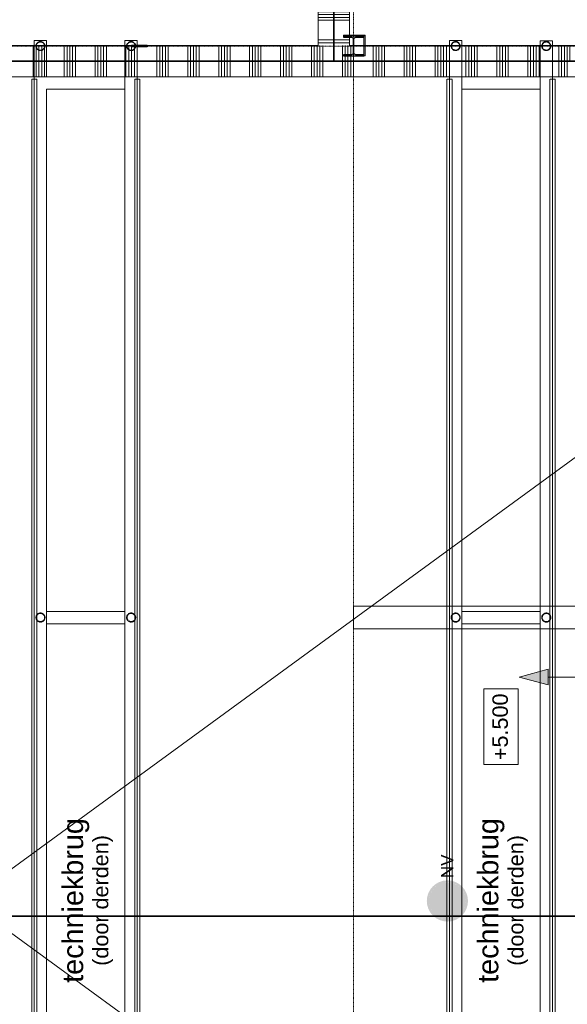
# Model space of a CAD drawing. Extents: x 0 to 92550, y 0 to 59400.
# Tile 67 of 94: x 39997 to 45313, y 18844 to 28406. Entities that reach past the tile are written whole.
import ezdxf
from ezdxf.xclip import XClip

# ---------------------------------------------------------------- set-up
doc = ezdxf.new("R2010")
doc.units = 0
doc.header["$MEASUREMENT"] = 0
doc.header["$XCLIPFRAME"] = 0
for name, pattern in [('Streep-punt fijn', [1251.000023, 626.000023, -312.5, 0, -312.5]), ('Streep-streepje', [1300, 1000, -100, 100, -100]), ('Streeplijn fijn', [234.119993, 155.999994, -78.119999]), ('Streeplijn grof', [937.5, 625, -312.5])]:
    doc.linetypes.add(name, pattern=pattern)
for name, color, linetype in [('ZZ 22 Binnenwand metal stud', 7, 'Continuous'), ('ZZ 23 Techniekbrug', 7, 'Continuous'), ('ZZ 28 HDC staalconstructies', 7, 'Continuous'), ('ZZ 34 Balustrades', 7, 'Continuous'), ('ZZ 42 Aftimmerwerk algemeen', 7, 'Continuous'), ('ZZ A Stramien', 7, 'Continuous'), ('ZZ Aankleding 2D tek', 7, 'Continuous'), ('ZZ B Bouwbesluitlijnen', 7, 'Continuous'), ('ZZ Info_tekst Algemeen', 7, 'Continuous'), ('ZZ Info_tekst Bouwbesluit', 7, 'Continuous'), ('ZZ Markers doorsnede', 7, 'Continuous'), ('ZZ Zone Gebruiksruimten', 7, 'Continuous')]:
    doc.layers.add(name, color=color, linetype=linetype)
doc.styles.add('GENERATED_STYLE_2', font='arial.ttf')

# ---------------------------------------------------------------- blocks, each defined once
blk = doc.blocks.new('*X34')
at = {"layer": 'ZZ 22 Binnenwand metal stud', "color": 7, "linetype": 'Continuous', "lineweight": 5, "ltscale": 0.01}
for p, q in [((43211.4, 28005), (43211.4, 28155)), ((43238.9, 28005), (43238.9, 28155)), ((43429.1, 28005), (43429.1, 28155)), ((43456.6, 28005), (43456.6, 28155)), ((43484, 28005), (43484, 28155)), ((43511.4, 28005), (43511.4, 28155)), ((43538.9, 28005), (43538.9, 28155)), ((43729.1, 28005), (43729.1, 28155)), ((43756.6, 28005), (43756.6, 28155)), ((43784, 28005), (43784, 28155)), ((43811.4, 28005), (43811.4, 28155)), ((43838.9, 28005), (43838.9, 28155)), ((44029.1, 28005), (44029.1, 28155)), ((44056.6, 28005), (44056.6, 28155)), ((44084, 28005), (44084, 28155)), ((44111.4, 28005), (44111.4, 28155)), ((44138.9, 28005), (44138.9, 28155)), ((44329.1, 28005), (44329.1, 28155)), ((44356.6, 28005), (44356.6, 28155)), ((44384, 28005), (44384, 28155)), ((44411.4, 28005), (44411.4, 28155)), ((44438.9, 28005), (44438.9, 28155)), ((44629.1, 28005), (44629.1, 28155)), ((44656.6, 28005), (44656.6, 28155)), ((44684, 28005), (44684, 28155)), ((44711.4, 28005), (44711.4, 28155)), ((44738.9, 28005), (44738.9, 28155)), ((44929.1, 28005), (44929.1, 28155)), ((44956.6, 28005), (44956.6, 28155)), ((44984, 28005), (44984, 28155)), ((45011.4, 28005), (45011.4, 28155)), ((45038.9, 28005), (45038.9, 28155)), ((45229.1, 28005), (45229.1, 28155)), ((45256.6, 28005), (45256.6, 28155)), ((45284, 28005), (45284, 28155)), ((45311.4, 28005), (45311.4, 28155)), ((45338.9, 28005), (45338.9, 28155)), ((45529.1, 28005), (45529.1, 28155)), ((45556.6, 28005), (45556.6, 28155)), ((45584, 28005), (45584, 28155)), ((45611.4, 28005), (45611.4, 28155)), ((45638.9, 28005), (45638.9, 28155)), ((45829.1, 28005), (45829.1, 28155)), ((45856.6, 28005), (45856.6, 28155)), ((45884, 28005), (45884, 28155)), ((45911.4, 28005), (45911.4, 28155)), ((45938.9, 28005), (45938.9, 28155)), ((46129.1, 28005), (46129.1, 28155)), ((46156.6, 28005), (46156.6, 28155)), ((46184, 28005), (46184, 28155)), ((46211.4, 28005), (46211.4, 28155)), ((46238.9, 28005), (46238.9, 28155)), ((46429.1, 28005), (46429.1, 28155)), ((46456.6, 28005), (46456.6, 28155)), ((46484, 28005), (46484, 28155)), ((46511.4, 28005), (46511.4, 28155)), ((46538.9, 28005), (46538.9, 28155)), ((46729.1, 28005), (46729.1, 28155)), ((46756.6, 28005), (46756.6, 28155)), ((46784, 28005), (46784, 28155)), ((46811.4, 28005), (46811.4, 28155)), ((46838.9, 28005), (46838.9, 28155)), ((47029.1, 28005), (47029.1, 28155)), ((47056.6, 28005), (47056.6, 28155)), ((47084, 28005), (47084, 28155)), ((47111.4, 28005), (47111.4, 28155)), ((47138.9, 28005), (47138.9, 28155)), ((47329.1, 28005), (47329.1, 28155)), ((47356.6, 28005), (47356.6, 28155)), ((47384, 28005), (47384, 28155)), ((47411.4, 28005), (47411.4, 28155)), ((47438.9, 28005), (47438.9, 28155)), ((47629.1, 28005), (47629.1, 28155)), ((47656.6, 28005), (47656.6, 28155)), ((47684, 28005), (47684, 28155)), ((47711.4, 28005), (47711.4, 28155)), ((47738.9, 28005), (47738.9, 28155)), ((47929.1, 28005), (47929.1, 28155)), ((47956.6, 28005), (47956.6, 28155)), ((47984, 28005), (47984, 28155)), ((48011.4, 28005), (48011.4, 28155)), ((48038.9, 28005), (48038.9, 28155)), ((48229.1, 28005), (48229.1, 28155)), ((48256.6, 28005), (48256.6, 28155)), ((48284, 28005), (48284, 28155)), ((48311.4, 28005), (48311.4, 28155)), ((48338.9, 28005), (48338.9, 28155)), ((48529.1, 28005), (48529.1, 28155)), ((48556.6, 28005), (48556.6, 28155)), ((48584, 28005), (48584, 28155)), ((48611.4, 28005), (48611.4, 28155)), ((48638.9, 28005), (48638.9, 28155)), ((48829.1, 28005), (48829.1, 28155)), ((48856.6, 28005), (48856.6, 28155)), ((48884, 28005), (48884, 28155)), ((48911.4, 28005), (48911.4, 28155)), ((48938.9, 28005), (48938.9, 28155)), ((49129.1, 28005), (49129.1, 28155)), ((49156.6, 28005), (49156.6, 28155)), ((49184, 28005), (49184, 28155)), ((49211.4, 28005), (49211.4, 28155)), ((49238.9, 28005), (49238.9, 28155)), ((49429.1, 28005), (49429.1, 28155)), ((49456.6, 28005), (49456.6, 28155)), ((49484, 28005), (49484, 28155)), ((49511.4, 28005), (49511.4, 28155)), ((49538.9, 28005), (49538.9, 28155)), ((49729.1, 28005), (49729.1, 28155)), ((49756.6, 28005), (49756.6, 28155)), ((49784, 28005), (49784, 28155)), ((49811.4, 28005), (49811.4, 28155)), ((49838.9, 28005), (49838.9, 28155)), ((50029.1, 28005), (50029.1, 28155)), ((50056.6, 28005), (50056.6, 28155)), ((50084, 28005), (50084, 28155)), ((50111.4, 28005), (50111.4, 28155)), ((50138.9, 28005), (50138.9, 28155)), ((50329.1, 28005), (50329.1, 28155)), ((50356.6, 28005), (50356.6, 28155)), ((50384, 28005), (50384, 28155)), ((50411.4, 28005), (50411.4, 28155)), ((50438.9, 28005), (50438.9, 28155)), ((50629.1, 28005), (50629.1, 28155)), ((50656.6, 28005), (50656.6, 28155)), ((50684, 28005), (50684, 28155)), ((50711.4, 28005), (50711.4, 28155)), ((50738.9, 28005), (50738.9, 28155)), ((50929.1, 28005), (50929.1, 28155)), ((50956.6, 28005), (50956.6, 28155)), ((50984, 28005), (50984, 28155)), ((51011.4, 28005), (51011.4, 28155)), ((51038.9, 28005), (51038.9, 28155)), ((51229.1, 28005), (51229.1, 28155)), ((51256.6, 28005), (51256.6, 28155)), ((51284, 28005), (51284, 28155)), ((51311.4, 28005), (51311.4, 28155)), ((51338.9, 28005), (51338.9, 28155)), ((51529.1, 28005), (51529.1, 28155)), ((51556.6, 28005), (51556.6, 28155)), ((51584, 28005), (51584, 28155)), ((51611.4, 28005), (51611.4, 28155)), ((51638.9, 28005), (51638.9, 28155)), ((51829.1, 28005), (51829.1, 28155)), ((51856.6, 28005), (51856.6, 28155)), ((51884, 28005), (51884, 28155)), ((51911.4, 28005), (51911.4, 28155)), ((51938.9, 28005), (51938.9, 28155)), ((52129.1, 28005), (52129.1, 28155)), ((52156.6, 28005), (52156.6, 28155)), ((52184, 28005), (52184, 28155)), ((52211.4, 28005), (52211.4, 28155)), ((52238.9, 28005), (52238.9, 28155)), ((52429.1, 28005), (52429.1, 28155)), ((52456.6, 28005), (52456.6, 28155)), ((52484, 28005), (52484, 28155)), ((52511.4, 28005), (52511.4, 28155)), ((52538.9, 28005), (52538.9, 28155))]:
    blk.add_line(p, q, dxfattribs=at)
blk = doc.blocks.new('*X35')
at = {"layer": 'ZZ 22 Binnenwand metal stud', "color": 7, "linetype": 'Continuous', "lineweight": 5, "ltscale": 0.01}
for p, q in [((43129.1, 28005), (43129.1, 28155)), ((43156.6, 28005), (43156.6, 28155)), ((43184, 28005), (43184, 28155))]:
    blk.add_line(p, q, dxfattribs=at)
blk = doc.blocks.new('*X36')
at = {"layer": 'ZZ 22 Binnenwand metal stud', "color": 7, "linetype": 'Continuous', "lineweight": 5, "ltscale": 0.01}
for p, q in [((42911.4, 28005), (42911.4, 28155)), ((42938.9, 28005), (42938.9, 28155))]:
    blk.add_line(p, q, dxfattribs=at)
blk = doc.blocks.new('*X37')
at = {"layer": 'ZZ 22 Binnenwand metal stud', "color": 7, "linetype": 'Continuous', "lineweight": 5, "ltscale": 0.01}
for p, q in [((40129.1, 28005), (40129.1, 28155)), ((40156.6, 28005), (40156.6, 28155)), ((40184, 28005), (40184, 28155)), ((40211.4, 28005), (40211.4, 28155)), ((40238.9, 28005), (40238.9, 28155)), ((40429.1, 28005), (40429.1, 28155)), ((40456.6, 28005), (40456.6, 28155)), ((40484, 28005), (40484, 28155)), ((40511.4, 28005), (40511.4, 28155)), ((40538.9, 28005), (40538.9, 28155)), ((40729.1, 28005), (40729.1, 28155)), ((40756.6, 28005), (40756.6, 28155)), ((40784, 28005), (40784, 28155)), ((40811.4, 28005), (40811.4, 28155)), ((40838.9, 28005), (40838.9, 28155)), ((41029.1, 28005), (41029.1, 28155)), ((41056.6, 28005), (41056.6, 28155)), ((41084, 28005), (41084, 28155)), ((41111.4, 28005), (41111.4, 28155)), ((41138.9, 28005), (41138.9, 28155)), ((41329.1, 28005), (41329.1, 28155)), ((41356.6, 28005), (41356.6, 28155)), ((41384, 28005), (41384, 28155)), ((41411.4, 28005), (41411.4, 28155)), ((41438.9, 28005), (41438.9, 28155)), ((41629.1, 28005), (41629.1, 28155)), ((41656.6, 28005), (41656.6, 28155)), ((41684, 28005), (41684, 28155)), ((41711.4, 28005), (41711.4, 28155)), ((41738.9, 28005), (41738.9, 28155)), ((41929.1, 28005), (41929.1, 28155)), ((41956.6, 28005), (41956.6, 28155)), ((41984, 28005), (41984, 28155)), ((42011.4, 28005), (42011.4, 28155)), ((42038.9, 28005), (42038.9, 28155)), ((42229.1, 28005), (42229.1, 28155)), ((42256.6, 28005), (42256.6, 28155)), ((42284, 28005), (42284, 28155)), ((42311.4, 28005), (42311.4, 28155)), ((42338.9, 28005), (42338.9, 28155)), ((42529.1, 28005), (42529.1, 28155)), ((42556.6, 28005), (42556.6, 28155)), ((42584, 28005), (42584, 28155)), ((42611.4, 28005), (42611.4, 28155)), ((42638.9, 28005), (42638.9, 28155)), ((42829.1, 28005), (42829.1, 28155)), ((42856.6, 28005), (42856.6, 28155)), ((42884, 28005), (42884, 28155))]:
    blk.add_line(p, q, dxfattribs=at)
blk = doc.blocks.new('*X39')
at = {"layer": 'ZZ 22 Binnenwand metal stud', "color": 7, "linetype": 'Continuous', "lineweight": 5, "ltscale": 0.01}
for p, q in [((40129.1, 27898.3), (40129.1, 28000)), ((40156.6, 27898.3), (40156.6, 28000)), ((40184, 27898.3), (40184, 28000)), ((40211.4, 27898.3), (40211.4, 28000)), ((40238.9, 27898.3), (40238.9, 28000)), ((40429.1, 27898.3), (40429.1, 28000)), ((40456.6, 27898.3), (40456.6, 28000)), ((40484, 27898.3), (40484, 28000)), ((40511.4, 27898.3), (40511.4, 28000)), ((40538.9, 27898.3), (40538.9, 28000)), ((40729.1, 27898.3), (40729.1, 28000)), ((40756.6, 27898.3), (40756.6, 28000)), ((40784, 27898.3), (40784, 28000)), ((40811.4, 27898.3), (40811.4, 28000)), ((40838.9, 27898.3), (40838.9, 28000)), ((41029.1, 27898.3), (41029.1, 28000)), ((41056.6, 27898.3), (41056.6, 28000)), ((41084, 27898.3), (41084, 28000)), ((41111.4, 27898.3), (41111.4, 28000)), ((41138.9, 27898.3), (41138.9, 28000)), ((41329.1, 27898.3), (41329.1, 28000)), ((41356.6, 27898.3), (41356.6, 28000)), ((41384, 27898.3), (41384, 28000)), ((41411.4, 27898.3), (41411.4, 28000)), ((41438.9, 27898.3), (41438.9, 28000)), ((41629.1, 27898.3), (41629.1, 28000)), ((41656.6, 27898.3), (41656.6, 28000)), ((41684, 27898.3), (41684, 28000)), ((41711.4, 27898.3), (41711.4, 28000)), ((41738.9, 27898.3), (41738.9, 28000)), ((41929.1, 27898.3), (41929.1, 28000)), ((41956.6, 27898.3), (41956.6, 28000)), ((41984, 27898.3), (41984, 28000)), ((42011.4, 27898.3), (42011.4, 28000)), ((42038.9, 27898.3), (42038.9, 28000)), ((42229.1, 27898.3), (42229.1, 28000)), ((42256.6, 27898.3), (42256.6, 28000)), ((42284, 27898.3), (42284, 28000)), ((42311.4, 27898.3), (42311.4, 28000)), ((42338.9, 27898.3), (42338.9, 28000)), ((42529.1, 27898.3), (42529.1, 28000)), ((42556.6, 27898.3), (42556.6, 28000)), ((42584, 27898.3), (42584, 28000)), ((42611.4, 27898.3), (42611.4, 28000)), ((42638.9, 27898.3), (42638.9, 28000)), ((42829.1, 27898.3), (42829.1, 28000)), ((42856.6, 27898.3), (42856.6, 28000)), ((42884, 27898.3), (42884, 28000)), ((42911.4, 27898.3), (42911.4, 28000)), ((42938.9, 27898.3), (42938.9, 28000)), ((43129.1, 27898.3), (43129.1, 28000)), ((43156.6, 27898.3), (43156.6, 28000)), ((43184, 27898.3), (43184, 28000)), ((43211.4, 27898.3), (43211.4, 28000)), ((43238.9, 27898.3), (43238.9, 28000)), ((43429.1, 27898.3), (43429.1, 28000)), ((43456.6, 27898.3), (43456.6, 28000)), ((43484, 27898.3), (43484, 28000)), ((43511.4, 27898.3), (43511.4, 28000)), ((43538.9, 27898.3), (43538.9, 28000)), ((43729.1, 27898.3), (43729.1, 28000)), ((43756.6, 27898.3), (43756.6, 28000)), ((43784, 27898.3), (43784, 28000)), ((43811.4, 27898.3), (43811.4, 28000)), ((43838.9, 27898.3), (43838.9, 28000)), ((44029.1, 27898.3), (44029.1, 28000)), ((44056.6, 27898.3), (44056.6, 28000)), ((44084, 27898.3), (44084, 28000)), ((44111.4, 27898.3), (44111.4, 28000)), ((44138.9, 27898.3), (44138.9, 28000)), ((44329.1, 27898.3), (44329.1, 28000)), ((44356.6, 27898.3), (44356.6, 28000)), ((44384, 27898.3), (44384, 28000)), ((44411.4, 27898.3), (44411.4, 28000)), ((44438.9, 27898.3), (44438.9, 28000)), ((44629.1, 27898.3), (44629.1, 28000)), ((44656.6, 27898.3), (44656.6, 28000)), ((44684, 27898.3), (44684, 28000)), ((44711.4, 27898.3), (44711.4, 28000)), ((44738.9, 27898.3), (44738.9, 28000)), ((44929.1, 27898.3), (44929.1, 28000)), ((44956.6, 27898.3), (44956.6, 28000)), ((44984, 27898.3), (44984, 28000)), ((45011.4, 27898.3), (45011.4, 28000)), ((45038.9, 27898.3), (45038.9, 28000)), ((45229.1, 27898.3), (45229.1, 28000)), ((45256.6, 27898.3), (45256.6, 28000)), ((45284, 27898.3), (45284, 28000)), ((45311.4, 27898.3), (45311.4, 28000)), ((40129.1, 27850), (40129.1, 27898.3)), ((40156.6, 27850), (40156.6, 27898.3)), ((40184, 27850), (40184, 27898.3)), ((40211.4, 27850), (40211.4, 27898.3)), ((40238.9, 27850), (40238.9, 27898.3)), ((40429.1, 27850), (40429.1, 27898.3)), ((40456.6, 27850), (40456.6, 27898.3)), ((40484, 27850), (40484, 27898.3)), ((40511.4, 27850), (40511.4, 27898.3)), ((40538.9, 27850), (40538.9, 27898.3)), ((40729.1, 27850), (40729.1, 27898.3)), ((40756.6, 27850), (40756.6, 27898.3)), ((40784, 27850), (40784, 27898.3)), ((40811.4, 27850), (40811.4, 27898.3)), ((40838.9, 27850), (40838.9, 27898.3)), ((41029.1, 27850), (41029.1, 27898.3)), ((41056.6, 27850), (41056.6, 27898.3)), ((41084, 27850), (41084, 27898.3)), ((41111.4, 27850), (41111.4, 27898.3)), ((41138.9, 27850), (41138.9, 27898.3)), ((41329.1, 27850), (41329.1, 27898.3)), ((41356.6, 27850), (41356.6, 27898.3)), ((41384, 27850), (41384, 27898.3)), ((41411.4, 27850), (41411.4, 27898.3)), ((41438.9, 27850), (41438.9, 27898.3)), ((41629.1, 27850), (41629.1, 27898.3)), ((41656.6, 27850), (41656.6, 27898.3)), ((41684, 27850), (41684, 27898.3)), ((41711.4, 27850), (41711.4, 27898.3)), ((41738.9, 27850), (41738.9, 27898.3)), ((41929.1, 27850), (41929.1, 27898.3)), ((41956.6, 27850), (41956.6, 27898.3)), ((41984, 27850), (41984, 27898.3)), ((42011.4, 27850), (42011.4, 27898.3)), ((42038.9, 27850), (42038.9, 27898.3)), ((42229.1, 27850), (42229.1, 27898.3)), ((42256.6, 27850), (42256.6, 27898.3)), ((42284, 27850), (42284, 27898.3)), ((42311.4, 27850), (42311.4, 27898.3)), ((42338.9, 27850), (42338.9, 27898.3)), ((42529.1, 27850), (42529.1, 27898.3)), ((42556.6, 27850), (42556.6, 27898.3)), ((42584, 27850), (42584, 27898.3)), ((42611.4, 27850), (42611.4, 27898.3)), ((42638.9, 27850), (42638.9, 27898.3)), ((42829.1, 27850), (42829.1, 27898.3)), ((42856.6, 27850), (42856.6, 27898.3)), ((42884, 27850), (42884, 27898.3)), ((42911.4, 27850), (42911.4, 27898.3)), ((42938.9, 27850), (42938.9, 27898.3)), ((43129.1, 27850), (43129.1, 27898.3)), ((43156.6, 27850), (43156.6, 27898.3)), ((43184, 27850), (43184, 27898.3)), ((43211.4, 27850), (43211.4, 27898.3)), ((43238.9, 27850), (43238.9, 27898.3)), ((43429.1, 27850), (43429.1, 27898.3)), ((43456.6, 27850), (43456.6, 27898.3)), ((43484, 27850), (43484, 27898.3)), ((43511.4, 27850), (43511.4, 27898.3)), ((43538.9, 27850), (43538.9, 27898.3)), ((43729.1, 27850), (43729.1, 27898.3)), ((43756.6, 27850), (43756.6, 27898.3)), ((43784, 27850), (43784, 27898.3)), ((43811.4, 27850), (43811.4, 27898.3)), ((43838.9, 27850), (43838.9, 27898.3)), ((44029.1, 27850), (44029.1, 27898.3)), ((44056.6, 27850), (44056.6, 27898.3)), ((44084, 27850), (44084, 27898.3)), ((44111.4, 27850), (44111.4, 27898.3)), ((44138.9, 27850), (44138.9, 27898.3)), ((44329.1, 27850), (44329.1, 27898.3)), ((44356.6, 27850), (44356.6, 27898.3)), ((44384, 27850), (44384, 27898.3)), ((44411.4, 27850), (44411.4, 27898.3)), ((44438.9, 27850), (44438.9, 27898.3)), ((44629.1, 27850), (44629.1, 27898.3)), ((44656.6, 27850), (44656.6, 27898.3)), ((44684, 27850), (44684, 27898.3)), ((44711.4, 27850), (44711.4, 27898.3)), ((44738.9, 27850), (44738.9, 27898.3)), ((44929.1, 27850), (44929.1, 27898.3)), ((44956.6, 27850), (44956.6, 27898.3)), ((44984, 27850), (44984, 27898.3)), ((45011.4, 27850), (45011.4, 27898.3)), ((45038.9, 27850), (45038.9, 27898.3)), ((45229.1, 27850), (45229.1, 27898.3)), ((45256.6, 27850), (45256.6, 27898.3)), ((45284, 27850), (45284, 27898.3)), ((45311.4, 27850), (45311.4, 27898.3))]:
    blk.add_line(p, q, dxfattribs=at)
blk = doc.blocks.new('*X70')
at = {"layer": 'ZZ 22 Binnenwand metal stud', "color": 7, "linetype": 'Continuous', "lineweight": 5, "ltscale": 0.01}
for p, q in [((43048.9, 29982.3), (43185.9, 29982.3)), ((43048.9, 29954.9), (43185.9, 29954.9)), ((43185.9, 29982.3), (43198.9, 29982.3)), ((43185.9, 29954.9), (43198.9, 29954.9)), ((43048.9, 29927.4), (43185.9, 29927.4)), ((43048.9, 29900), (43185.9, 29900)), ((43185.9, 29927.4), (43198.9, 29927.4)), ((43185.9, 29900), (43198.9, 29900)), ((43048.9, 29709.7), (43185.9, 29709.7)), ((43048.9, 29682.3), (43185.9, 29682.3)), ((43048.9, 29654.9), (43185.9, 29654.9)), ((43185.9, 29709.7), (43198.9, 29709.7)), ((43185.9, 29682.3), (43198.9, 29682.3)), ((43185.9, 29654.9), (43198.9, 29654.9)), ((43048.9, 29627.4), (43185.9, 29627.4)), ((43048.9, 29600), (43185.9, 29600)), ((43185.9, 29627.4), (43198.9, 29627.4)), ((43185.9, 29600), (43198.9, 29600)), ((43048.9, 29409.7), (43185.9, 29409.7)), ((43048.9, 29382.3), (43185.9, 29382.3)), ((43185.9, 29409.7), (43198.9, 29409.7)), ((43185.9, 29382.3), (43198.9, 29382.3)), ((43048.9, 29354.9), (43185.9, 29354.9)), ((43048.9, 29327.4), (43185.9, 29327.4)), ((43048.9, 29300), (43185.9, 29300)), ((43185.9, 29354.9), (43198.9, 29354.9)), ((43185.9, 29327.4), (43198.9, 29327.4)), ((43185.9, 29300), (43198.9, 29300)), ((43048.9, 29109.7), (43185.9, 29109.7)), ((43048.9, 29082.3), (43185.9, 29082.3)), ((43185.9, 29109.7), (43198.9, 29109.7)), ((43185.9, 29082.3), (43198.9, 29082.3)), ((43048.9, 29054.9), (43185.9, 29054.9)), ((43048.9, 29027.4), (43185.9, 29027.4)), ((43048.9, 29000), (43185.9, 29000)), ((43185.9, 29054.9), (43198.9, 29054.9)), ((43185.9, 29027.4), (43198.9, 29027.4)), ((43185.9, 29000), (43198.9, 29000)), ((43048.9, 28809.7), (43185.9, 28809.7)), ((43048.9, 28782.3), (43185.9, 28782.3)), ((43185.9, 28809.7), (43198.9, 28809.7)), ((43185.9, 28782.3), (43198.9, 28782.3)), ((43048.9, 28754.9), (43185.9, 28754.9)), ((43048.9, 28727.4), (43185.9, 28727.4)), ((43048.9, 28700), (43185.9, 28700)), ((43185.9, 28754.9), (43198.9, 28754.9)), ((43185.9, 28727.4), (43198.9, 28727.4)), ((43185.9, 28700), (43198.9, 28700)), ((43048.9, 28509.7), (43185.9, 28509.7)), ((43185.9, 28509.7), (43198.9, 28509.7)), ((43048.9, 28482.3), (43185.9, 28482.3)), ((43048.9, 28454.9), (43185.9, 28454.9)), ((43048.9, 28427.4), (43185.9, 28427.4)), ((43048.9, 28400), (43185.9, 28400)), ((43185.9, 28482.3), (43198.9, 28482.3)), ((43185.9, 28454.9), (43198.9, 28454.9)), ((43185.9, 28427.4), (43198.9, 28427.4)), ((43185.9, 28400), (43198.9, 28400)), ((43048.9, 28209.7), (43185.9, 28209.7)), ((43185.9, 28209.7), (43198.9, 28209.7)), ((43048.9, 28182.3), (43185.9, 28182.3)), ((43185.9, 28182.3), (43198.9, 28182.3))]:
    blk.add_line(p, q, dxfattribs=at)
blk = doc.blocks.new('*X73')
at = {"layer": 'ZZ 22 Binnenwand metal stud', "color": 7, "linetype": 'Continuous', "lineweight": 5, "ltscale": 0.01}
for p, q in [((42893.9, 29982.3), (43043.9, 29982.3)), ((42893.9, 29954.9), (43043.9, 29954.9)), ((42893.9, 29927.4), (43043.9, 29927.4)), ((42893.9, 29900), (43043.9, 29900)), ((42893.9, 29709.7), (43043.9, 29709.7)), ((42893.9, 29682.3), (43043.9, 29682.3)), ((42893.9, 29654.9), (43043.9, 29654.9)), ((42893.9, 29627.4), (43043.9, 29627.4)), ((42893.9, 29600), (43043.9, 29600)), ((42893.9, 29409.7), (43043.9, 29409.7)), ((42893.9, 29382.3), (43043.9, 29382.3)), ((42893.9, 29354.9), (43043.9, 29354.9)), ((42893.9, 29327.4), (43043.9, 29327.4)), ((42893.9, 29300), (43043.9, 29300)), ((42893.9, 29109.7), (43043.9, 29109.7)), ((42893.9, 29082.3), (43043.9, 29082.3)), ((42893.9, 29054.9), (43043.9, 29054.9)), ((42893.9, 29027.4), (43043.9, 29027.4)), ((42893.9, 29000), (43043.9, 29000)), ((42893.9, 28809.7), (43043.9, 28809.7)), ((42893.9, 28782.3), (43043.9, 28782.3)), ((42893.9, 28754.9), (43043.9, 28754.9)), ((42893.9, 28727.4), (43043.9, 28727.4)), ((42893.9, 28700), (43043.9, 28700)), ((42893.9, 28509.7), (43043.9, 28509.7)), ((42893.9, 28482.3), (43043.9, 28482.3)), ((42893.9, 28454.9), (43043.9, 28454.9)), ((42893.9, 28427.4), (43043.9, 28427.4)), ((42893.9, 28400), (43043.9, 28400)), ((42893.9, 28209.7), (43043.9, 28209.7)), ((42893.9, 28182.3), (43043.9, 28182.3))]:
    blk.add_line(p, q, dxfattribs=at)
blk = doc.blocks.new('Drawing_1_1', base_point=(5738.9, 6500))
at = {"layer": 'ZZ 28 HDC staalconstructies', "linetype": 'Continuous', "lineweight": 0, "true_color": 0x000000}
h = blk.add_hatch(dxfattribs=at)
h.set_pattern_fill('515_Staal_0001', color=18, style=0, pattern_type=2)
h.set_pattern_definition([(315, (43138.87, 28055), (159.1, 159.1), []), (315, (43085.83, 28001.97), (159.1, 159.1), [])])
h.paths.add_polyline_path([(43338.9, 28055), (43338.9, 28065), (43260.1, 28065, -0.414214), (43242.1, 28083), (43242.1, 28217, -0.414214), (43260.1, 28235), (43338.9, 28235), (43338.9, 28245), (43138.9, 28245), (43138.9, 28235), (43217.6, 28235, -0.414214), (43235.6, 28217), (43235.6, 28083, -0.414214), (43217.6, 28065), (43138.9, 28065), (43138.9, 28055)])
h = blk.add_hatch(dxfattribs=at)
h.set_pattern_fill('515_Staal_0001', color=18, style=0, pattern_type=2)
h.set_pattern_definition([(45, (5738.87, 6500), (-159.099, 159.099), []), (45, (5685.83, 6553.03), (-159.099, 159.099), [])])
h.paths.add_polyline_path([(41083.2, 28156), (41083.2, 28144), (41233.9, 28144), (41233.9, 28156)])
at = {"layer": 'ZZ 42 Aftimmerwerk algemeen', "linetype": 'Continuous', "lineweight": 0, "true_color": 0x7f7f7f}
for points in [[(43338.9, 28257), (43138.9, 28257), (43138.9, 28245), (43338.9, 28245)], [(43338.9, 28245), (43350.9, 28245), (43350.9, 28257)], [(43338.9, 28245), (43350.9, 28257), (43338.9, 28257)], [(43338.9, 28245), (43338.9, 28055), (43350.9, 28055), (43350.9, 28245)]]:
    blk.add_hatch(color=8, dxfattribs=at).paths.add_polyline_path(points)
at = {"layer": 'ZZ Aankleding 2D tek', "linetype": 'Continuous', "lineweight": 0, "true_color": 0x000000}
blk.add_hatch(color=18, dxfattribs=at).paths.add_polyline_path([(44846.4, 22022.1), (45126.3, 21947.1), (45126.3, 22097.1)])
at = {"layer": 'ZZ Info_tekst Bouwbesluit', "linetype": 'Continuous', "lineweight": 9}
for points in [[(44205.6, 20235.1), (44205.6, 20251.2), (44087.7, 20297.3), (44087.7, 20281.4), (44173.3, 20249.6), (44179.8, 20247.3), (44186.2, 20245.1), (44192.6, 20243.2), (44186.5, 20241.4), (44180, 20239.4), (44173.3, 20237), (44087.7, 20206.4), (44087.7, 20189.5)], [(44205.6, 20082.8), (44205.6, 20097.8), (44113.1, 20097.8), (44205.6, 20159.6), (44205.6, 20175.6), (44087.7, 20175.6), (44087.7, 20160.6), (44180.2, 20160.6), (44087.7, 20098.8), (44087.7, 20082.8)]]:
    blk.add_hatch(color=94, dxfattribs=at).paths.add_polyline_path(points)
h = blk.add_hatch(color=94, dxfattribs=at)
h.paths.add_polyline_path([(44148.9, 20047.5, 1), (44148.9, 19647.5, 1)])
h.paths.add_polyline_path([(44031.9, 19710.7), (44148.9, 19827.7), (44265.9, 19710.7, -0.178754), (44148.9, 19667.5, -0.178754)], flags=0)
h.paths.add_polyline_path([(44148.9, 20027.5, -0.178754), (44265.9, 19984.3), (44148.9, 19867.3), (44031.9, 19984.3, -0.178754)], flags=0)
h.paths.add_polyline_path([(44285.7, 19730.5), (44168.7, 19847.5), (44285.7, 19964.5, -0.369308)], flags=0)
h.paths.add_polyline_path([(44012.1, 19964.5), (44129.1, 19847.5), (44012.1, 19730.5, -0.369308)], flags=0)
at = {"layer": 'ZZ Info_tekst Bouwbesluit', "linetype": 'Continuous', "lineweight": 0, "true_color": 0xffffff}
blk.add_hatch(color=7, dxfattribs=at).paths.add_polyline_path([(44148.9, 20027.5, 1), (44148.9, 19667.5, 1)])
at = {"layer": 'ZZ 22 Binnenwand metal stud', "color": 7, "linetype": 'Continuous', "lineweight": 15, "ltscale": 0.01}
for p, q in [((43043.9, 28155), (43043.9, 29995.5)), ((43048.9, 28155), (43048.9, 29995.5)), ((43043.9, 28155), (43043.9, 28005)), ((43043.9, 28155), (43043.9, 28005)), ((43048.9, 28005), (43048.9, 28155)), ((43048.9, 28005), (43048.9, 28155)), ((43043.9, 28005), (28523.9, 28005)), ((52553.9, 28000), (28523.9, 28000)), ((52703.9, 28005), (43048.9, 28005))]:
    blk.add_line(p, q, dxfattribs=at)
at = {"layer": 'ZZ 22 Binnenwand metal stud', "color": 7, "linetype": 'Continuous', "lineweight": 15, "ltscale": 0.01, "flags": 128}
for points in [[(43198.9, 28155), (43198.9, 29995.5)], [(42893.9, 28555), (42893.9, 28155)], [(42893.9, 28155), (28523.9, 28155)], [(52858.9, 28155), (43198.9, 28155)], [(28523.9, 27850), (52553.9, 27850)]]:
    blk.add_lwpolyline(points, dxfattribs=at)
at = {"layer": 'ZZ 23 Techniekbrug', "color": 174, "linetype": 'Streeplijn fijn', "lineweight": 5, "ltscale": 0.01, "true_color": 0x0000aa}
for p, q in [((40138.9, 11542.3), (40138.9, 28202.7)), ((40258.9, 28202.7), (40138.9, 28202.7)), ((40258.9, 27850), (40258.9, 28202.7)), ((41018.9, 11542.3), (41018.9, 28202.7)), ((41138.9, 28202.7), (41018.9, 28202.7)), ((41138.9, 11542.3), (41138.9, 28202.7)), ((44168.9, 11542.3), (44168.9, 28202.7)), ((44288.9, 28202.7), (44168.9, 28202.7)), ((44288.9, 11542.3), (44288.9, 28202.7)), ((45048.9, 11542.3), (45048.9, 28201.9)), ((45168.9, 28201.9), (45048.9, 28201.9)), ((45168.9, 11542.3), (45168.9, 28201.9)), ((40138.9, 27730), (40138.9, 27850)), ((40258.9, 27850), (41018.8, 27850)), ((41018.8, 27730), (41018.8, 27850)), ((41163.9, 27830), (41113.9, 27830)), ((41113.9, 27830), (41113.9, 12820)), ((41163.9, 27830), (41113.9, 27830)), ((41113.9, 27830), (41113.9, 12820)), ((41163.9, 27830), (41113.9, 27830)), ((41113.9, 27830), (41113.9, 12820)), ((41163.9, 12870), (41163.9, 27830)), ((41163.9, 12870), (41163.9, 27830)), ((41163.9, 12870), (41163.9, 27830)), ((44193.9, 27830), (44143.9, 27830)), ((44143.9, 27830), (44143.9, 12870)), ((44193.9, 27830), (44143.9, 27830)), ((44143.9, 27830), (44143.9, 12870)), ((44193.9, 27830), (44143.9, 27830)), ((44143.9, 27830), (44143.9, 12870)), ((44193.9, 12820), (44193.9, 27830)), ((44193.9, 12820), (44193.9, 27830)), ((44193.9, 12820), (44193.9, 27830)), ((44288.9, 27850), (45048.9, 27850)), ((44288.9, 27730), (44288.9, 27850)), ((45048.9, 27730), (45048.9, 27850)), ((45193.9, 27830), (45143.9, 27830)), ((45143.9, 27830), (45143.9, 12820)), ((45193.9, 27830), (45143.9, 27830)), ((45143.9, 27830), (45143.9, 12820)), ((45193.9, 27830), (45143.9, 27830)), ((45143.9, 27830), (45143.9, 12820)), ((45193.9, 12870), (45193.9, 27830)), ((45193.9, 12870), (45193.9, 27830)), ((45193.9, 12870), (45193.9, 27830)), ((40258.9, 27730), (41018.8, 27730)), ((40258.9, 11542.3), (40258.9, 27730)), ((44288.9, 27730), (45048.9, 27730)), ((43238.9, 22710), (50453.8, 22710)), ((43238.9, 22490), (43238.9, 22710)), ((40258.9, 22660), (41018.9, 22660)), ((40258.9, 22540), (40258.9, 22660)), ((41018.9, 22540), (41018.9, 22660)), ((44288.9, 22660), (45048.9, 22660)), ((44288.9, 22540), (44288.9, 22660)), ((45048.9, 22540), (45048.9, 22660)), ((40258.9, 22540), (41018.9, 22540)), ((43238.9, 22490), (50453.8, 22490)), ((44288.9, 22540), (45048.9, 22540))]:
    blk.add_line(p, q, dxfattribs=at)
at = {"layer": 'ZZ 23 Techniekbrug', "color": 174, "linetype": 'Streeplijn fijn', "lineweight": 5, "ltscale": 0.01, "true_color": 0x0000aa, "flags": 128}
for points in [[(40198.9, 28105.5, 1), (40198.9, 28194.5, 1)], [(40198.9, 28110.5, -1), (40198.9, 28189.5, -1)], [(41078.9, 28105.5, 1), (41078.9, 28194.5, 1)], [(41078.9, 28110.5, -1), (41078.9, 28189.5, -1)], [(44228.9, 28105.5, 1), (44228.9, 28194.5, 1)], [(44228.9, 28110.5, -1), (44228.9, 28189.5, -1)], [(45108.9, 28105.5, 1), (45108.9, 28194.5, 1)], [(45108.9, 28110.5, -1), (45108.9, 28189.5, -1)], [(40198.9, 22555.5, 1), (40198.9, 22644.5, 1)], [(40198.9, 22560.5, -1), (40198.9, 22639.5, -1)], [(41078.9, 22555.5, 1), (41078.9, 22644.5, 1)], [(41078.9, 22560.5, -1), (41078.9, 22639.5, -1)], [(44228.9, 22555.5, 1), (44228.9, 22644.5, 1)], [(44228.9, 22560.5, -1), (44228.9, 22639.5, -1)], [(45108.9, 22555.5, 1), (45108.9, 22644.5, 1)], [(45108.9, 22560.5, -1), (45108.9, 22639.5, -1)]]:
    blk.add_lwpolyline(points, format="xyb", close=True, dxfattribs=at)
for points in [[(40113.9, 11865), (40163.9, 11865), (40163.9, 27830), (40113.9, 27830)], [(40113.9, 11865), (40163.9, 11865), (40163.9, 27830), (40113.9, 27830)], [(40113.9, 11865), (40163.9, 11865), (40163.9, 27830), (40113.9, 27830)], [(40138.9, 11845), (50453.9, 11845), (50453.9, 27850), (49453.9, 27850), (49453.9, 12845), (45168.9, 12845), (45168.9, 27850), (44168.9, 27850), (44168.9, 12845), (41138.9, 12845), (41138.9, 27850), (40138.9, 27850)]]:
    blk.add_lwpolyline(points, close=True, dxfattribs=at)
at = {"layer": 'ZZ 28 HDC staalconstructies', "color": 7, "linetype": 'Continuous', "lineweight": 25, "ltscale": 0.01}
for p, q in [((41083.2, 28156), (41083.2, 28144)), ((41233.9, 28156), (41083.2, 28156)), ((41233.9, 28144), (41083.2, 28144)), ((41233.9, 28156), (41233.9, 28144))]:
    blk.add_line(p, q, dxfattribs=at)
at = {"layer": 'ZZ 28 HDC staalconstructies', "color": 7, "linetype": 'Continuous', "lineweight": 25, "ltscale": 0.01, "flags": 128}
blk.add_lwpolyline([(43338.9, 28055), (43338.9, 28065), (43260.1, 28065, -0.414214), (43242.1, 28083), (43242.1, 28217, -0.414214), (43260.1, 28235), (43338.9, 28235), (43338.9, 28245), (43138.9, 28245), (43138.9, 28235), (43217.6, 28235, -0.414214), (43235.6, 28217), (43235.6, 28083, -0.414214), (43217.6, 28065), (43138.9, 28065), (43138.9, 28055)], format="xyb", close=True, dxfattribs=at)
at = {"layer": 'ZZ 42 Aftimmerwerk algemeen', "color": 7, "linetype": 'Continuous', "lineweight": 9, "ltscale": 0.01, "flags": 128}
for points in [[(43350.9, 28257), (43138.9, 28257)], [(43138.9, 28257), (43138.9, 28245)], [(43138.9, 28245), (43338.9, 28245)], [(43338.9, 28245), (43338.9, 28055)], [(43350.9, 28257), (43350.9, 28245)], [(43350.9, 28055), (43350.9, 28245)], [(43350.9, 28055), (43338.9, 28055)]]:
    blk.add_lwpolyline(points, dxfattribs=at)
at = {"layer": 'ZZ A Stramien', "color": 7, "linetype": 'Streep-punt fijn', "lineweight": 9, "ltscale": 0.01}
for p, q in [((43238.9, 6500), (43238.9, 52900)), ((8788.9, 28150), (61238.9, 28150))]:
    blk.add_line(p, q, dxfattribs=at)
at = {"layer": 'ZZ Aankleding 2D tek', "color": 7, "linetype": 'Continuous', "lineweight": 5, "ltscale": 0.01}
for p, q in [((28523.9, 11845), (50453.9, 27850)), ((50453.9, 11845), (28523.9, 27850)), ((44846.4, 22022.1), (45126.3, 22097.1)), ((45126.3, 22097.1), (45126.3, 21947.1)), ((44846.4, 22022.1), (45126.3, 21947.1)), ((45126.3, 22022.1), (48566.5, 22022.1))]:
    blk.add_line(p, q, dxfattribs=at)
at = {"layer": 'ZZ B Bouwbesluitlijnen', "color": 255, "linetype": 'Continuous', "lineweight": 0, "ltscale": 0.01, "flags": 128}
blk.add_lwpolyline([(28371.4, 28002.5), (52706.4, 28002.5), (52706.4, 24697.5), (50606.4, 24697.5), (50606.4, 11218), (60020.9, 11218), (60020.9, 34182), (43520.9, 34182), (43520.9, 48182), (20738.9, 48182), (19796.4, 47413.7), (19796.4, 40012.5), (23638.9, 40012.5), (23638.9, 38400), (28371.4, 38400)], close=True, dxfattribs=at)
at = {"layer": 'ZZ B Bouwbesluitlijnen', "color": 1, "linetype": 'Streeplijn grof', "lineweight": 35, "ltscale": 0.01, "flags": 128}
for points in [[(28371.4, 28002.5), (52706.4, 28002.5)], [(52706.4, 28002.5), (28371.4, 28002.5)]]:
    blk.add_lwpolyline(points, dxfattribs=at)
at = {"layer": 'ZZ Info_tekst Algemeen', "color": 7, "linetype": 'Continuous', "lineweight": 5, "ltscale": 0.01}
for p, q in [((44836.7, 21906.1), (44501, 21906.1)), ((44501, 21906.1), (44501, 21171.2)), ((44836.7, 21171.2), (44836.7, 21906.1)), ((44501, 21171.2), (44836.7, 21171.2))]:
    blk.add_line(p, q, dxfattribs=at)
at = {"layer": 'ZZ Markers doorsnede', "color": 7, "linetype": 'Streep-streepje', "lineweight": 35, "ltscale": 0.01}
blk.add_line((7888.9, 19700), (62138.9, 19700), dxfattribs=at)
at = {"layer": 'ZZ Zone Gebruiksruimten', "color": 255, "linetype": 'Continuous', "lineweight": 0, "ltscale": 0.01, "flags": 128}
blk.add_lwpolyline([(43198.9, 33755), (43198.9, 28257), (43350.9, 28257), (43350.9, 28155), (50660.4, 28155), (50660.4, 28232), (50817.4, 28232), (50817.4, 28155), (52858.9, 28155), (52858.9, 24670), (58343.6, 24670), (58343.6, 33961), (50850.9, 33961), (50850.9, 33698), (50626.9, 33698), (50626.9, 33961), (43250.9, 33961), (43250.9, 33755)], close=True, dxfattribs=at)
at = {"layer": 'ZZ 34 Balustrades', "color": 7, "linetype": 'Continuous', "lineweight": 25, "ltscale": 0.01}
for name in ['*X73', '*X70', '*X37', '*X36', '*X35', '*X34', '*X39']:
    blk.add_blockref(name, (0, 0), dxfattribs=at)
at = {"layer": 'ZZ Info_tekst Algemeen', "color": 7, "linetype": 'Continuous', "lineweight": 5, "insert": (44661.6, 21538.6), "char_height": 150, "attachment_point": 5, "rotation": 90, "style": 'GENERATED_STYLE_2'}
blk.add_mtext('\\A1;{\\pqc;\\fArial|b0|i0|c0|p0;\\W1.000000;+5.500}', dxfattribs=at)
at = {"layer": 'ZZ Info_tekst Algemeen', "color": 174, "linetype": 'Continuous', "lineweight": 5, "true_color": 0x0000aa, "char_height": 200, "attachment_point": 5, "rotation": 90, "line_spacing_factor": 0.882447, "style": 'GENERATED_STYLE_2'}
for insert in [(40657.7, 19852.3), (44687.7, 19852.3)]:
    blk.add_mtext('\\A1;{\\pqc;\\fArial|b0|i0|c0|p0;\\W1.000000;techniekbrug\\P\\pqc;\\fArial|b0|i0|c0|p0;\\H0.750000x;\\W1.000000;(door derden)}', dxfattribs=dict(at, insert=insert))

msp = doc.modelspace()

# ---------------------------------------------------------------- block references
at = {"color": 7, "linetype": 'Continuous', "lineweight": 25, "ltscale": 0.01}
ref = msp.add_blockref('Drawing_1_1', (5738.9, 6500), dxfattribs=at)
XClip(ref).set_block_clipping_path([(1000, 1000), (74950, 58400)])

doc.saveas('drawing.dxf')
